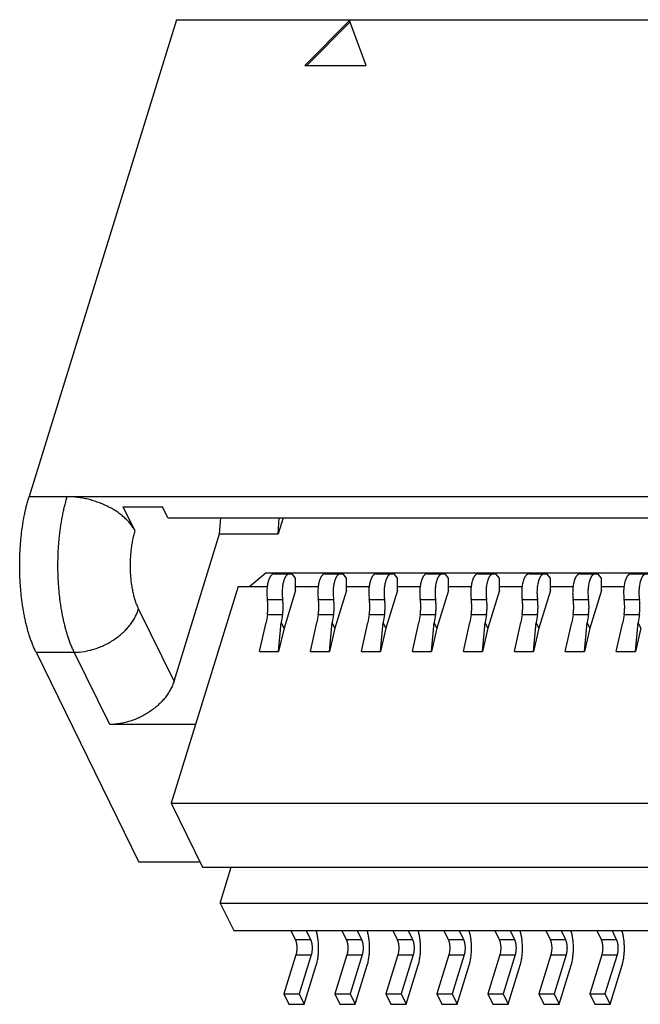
# Model space of a CAD drawing. Extents: x 0 to 420, y 0 to 297.
# Tile 4 of 9: x 260 to 277, y 206 to 232. Entities that reach past the tile are written whole.
import ezdxf

# ---------------------------------------------------------------- set-up
doc = ezdxf.new("R2010")
doc.units = 0
doc.header["$LTSCALE"] = 23.1
doc.layers.get('0').update_dxf_attribs({"linetype": 'CONTINUOUS'})

msp = doc.modelspace()

# ---------------------------------------------------------------- linework, layer by layer
at = {"color": 7, "linetype": 'CONTINUOUS'}
for p, q in [((264.142, 232.453), (260.148, 219.528)), ((264.142, 232.453), (324.655, 232.453)), ((268.832, 232.429), (267.626, 231.208)), ((268.847, 232.389), (267.681, 231.208)), ((269.283, 231.208), (268.832, 232.429)), ((267.626, 231.208), (269.283, 231.208)), ((260.148, 219.528), (320.661, 219.528)), ((263.023, 218.596), (262.703, 219.248)), ((262.703, 219.248), (263.767, 219.248)), ((263.913, 218.95), (263.767, 219.248)), ((263.913, 218.95), (304.767, 218.95)), ((265.313, 218.525), (265.343, 218.95)), ((266.902, 218.525), (266.931, 218.95)), ((267.033, 218.95), (266.902, 218.525)), ((264.078, 214.53), (265.313, 218.525)), ((265.313, 218.525), (266.902, 218.525)), ((266.575, 217.468), (266.131, 217.094)), ((266.575, 217.468), (306.025, 217.468)), ((266.792, 217.438), (267.279, 217.438)), ((267.372, 217.318), (267.279, 217.438)), ((267.372, 216.982), (267.372, 217.318)), ((268.174, 217.438), (268.66, 217.438)), ((268.754, 217.318), (268.66, 217.438)), ((268.754, 216.982), (268.754, 217.318)), ((269.555, 217.438), (270.042, 217.438)), ((270.136, 217.318), (270.042, 217.438)), ((270.136, 216.982), (270.136, 217.318)), ((270.937, 217.438), (271.424, 217.438)), ((271.517, 217.318), (271.424, 217.438)), ((271.517, 216.982), (271.517, 217.318)), ((272.319, 217.438), (272.805, 217.438)), ((272.899, 217.318), (272.805, 217.438)), ((272.899, 216.982), (272.899, 217.318)), ((273.7, 217.438), (274.187, 217.438)), ((274.28, 217.318), (274.187, 217.438)), ((274.28, 216.982), (274.28, 217.318)), ((275.082, 217.438), (275.568, 217.438)), ((275.662, 217.318), (275.568, 217.438)), ((275.662, 216.982), (275.662, 217.318)), ((276.463, 217.438), (276.95, 217.438)), ((265.818, 217.094), (264.003, 211.219)), ((265.818, 217.094), (266.604, 217.094)), ((267.372, 216.982), (267.059, 215.966)), ((267.372, 217.094), (267.986, 217.094)), ((268.754, 216.982), (268.44, 215.966)), ((268.754, 217.094), (269.368, 217.094)), ((270.136, 216.982), (269.822, 215.966)), ((270.136, 217.094), (270.749, 217.094)), ((271.517, 216.982), (271.203, 215.966)), ((271.517, 217.094), (272.131, 217.094)), ((272.899, 216.982), (272.585, 215.966)), ((272.899, 217.094), (273.512, 217.094)), ((274.28, 216.982), (273.967, 215.966)), ((274.28, 217.094), (274.894, 217.094)), ((275.662, 216.982), (275.348, 215.966)), ((275.662, 217.094), (276.276, 217.094)), ((266.608, 216.741), (267.022, 216.741)), ((267.989, 216.741), (268.404, 216.741)), ((269.371, 216.741), (269.785, 216.741)), ((270.752, 216.741), (271.167, 216.741)), ((272.134, 216.741), (272.548, 216.741)), ((273.515, 216.741), (273.93, 216.741)), ((274.897, 216.741), (275.312, 216.741)), ((276.279, 216.741), (276.693, 216.741)), ((264.078, 214.53), (263.117, 216.488)), ((266.395, 215.328), (266.571, 216.115)), ((266.607, 216.339), (266.571, 216.115)), ((266.607, 216.339), (267.021, 216.339)), ((266.914, 215.328), (266.986, 216.115)), ((267.021, 216.339), (266.986, 216.115)), ((267.059, 215.966), (266.986, 216.115)), ((267.776, 215.328), (267.953, 216.115)), ((267.988, 216.339), (267.953, 216.115)), ((267.988, 216.339), (268.403, 216.339)), ((268.295, 215.328), (268.367, 216.115)), ((268.403, 216.339), (268.367, 216.115)), ((268.44, 215.966), (268.367, 216.115)), ((269.158, 215.328), (269.334, 216.115)), ((269.37, 216.339), (269.334, 216.115)), ((269.37, 216.339), (269.784, 216.339)), ((269.677, 215.328), (269.749, 216.115)), ((269.784, 216.339), (269.749, 216.115)), ((269.822, 215.966), (269.749, 216.115)), ((270.539, 215.328), (270.716, 216.115)), ((270.752, 216.339), (270.716, 216.115)), ((270.752, 216.339), (271.166, 216.339)), ((271.059, 215.328), (271.131, 216.115)), ((271.166, 216.339), (271.131, 216.115)), ((271.203, 215.966), (271.131, 216.115)), ((271.921, 215.328), (272.098, 216.115)), ((272.133, 216.339), (272.098, 216.115)), ((272.133, 216.339), (272.548, 216.339)), ((272.44, 215.328), (272.512, 216.115)), ((272.548, 216.339), (272.512, 216.115)), ((272.585, 215.966), (272.512, 216.115)), ((273.303, 215.328), (273.479, 216.115)), ((273.515, 216.339), (273.479, 216.115)), ((273.515, 216.339), (273.929, 216.339)), ((273.822, 215.328), (273.894, 216.115)), ((273.929, 216.339), (273.894, 216.115)), ((273.967, 215.966), (273.894, 216.115)), ((274.684, 215.328), (274.861, 216.115)), ((274.896, 216.339), (274.861, 216.115)), ((274.896, 216.339), (275.311, 216.339)), ((275.203, 215.328), (275.275, 216.115)), ((275.311, 216.339), (275.275, 216.115)), ((275.348, 215.966), (275.275, 216.115)), ((276.066, 215.328), (276.242, 216.115)), ((276.278, 216.339), (276.242, 216.115)), ((276.278, 216.339), (276.692, 216.339)), ((276.585, 215.328), (276.657, 216.115)), ((276.692, 216.339), (276.657, 216.115)), ((276.73, 215.966), (276.657, 216.115)), ((267.059, 215.966), (266.914, 215.328)), ((268.44, 215.966), (268.295, 215.328)), ((269.822, 215.966), (269.677, 215.328)), ((271.203, 215.966), (271.059, 215.328)), ((272.585, 215.966), (272.44, 215.328)), ((273.967, 215.966), (273.822, 215.328)), ((275.348, 215.966), (275.203, 215.328)), ((276.73, 215.966), (276.585, 215.328)), ((260.337, 215.313), (263.128, 209.625)), ((260.337, 215.313), (261.373, 215.313)), ((262.334, 213.355), (261.373, 215.313)), ((266.395, 215.328), (266.914, 215.328)), ((267.776, 215.328), (268.295, 215.328)), ((269.158, 215.328), (269.677, 215.328)), ((270.539, 215.328), (271.059, 215.328)), ((271.921, 215.328), (272.44, 215.328)), ((273.303, 215.328), (273.822, 215.328)), ((274.684, 215.328), (275.203, 215.328)), ((276.066, 215.328), (276.585, 215.328)), ((264.663, 213.355), (262.334, 213.355)), ((264.003, 211.219), (264.854, 209.485)), ((264.003, 211.219), (305.022, 211.219)), ((264.785, 209.625), (263.128, 209.625)), ((264.854, 209.485), (306.177, 209.485)), ((265.33, 208.515), (265.629, 209.485)), ((265.33, 208.515), (265.696, 207.77)), ((265.33, 208.515), (306.653, 208.515)), ((265.696, 207.77), (307.019, 207.77)), ((267.246, 207.77), (267.363, 207.531)), ((267.66, 207.77), (267.778, 207.531)), ((268.628, 207.77), (268.745, 207.531)), ((269.042, 207.77), (269.159, 207.531)), ((270.009, 207.77), (270.126, 207.531)), ((270.424, 207.77), (270.541, 207.531)), ((271.391, 207.77), (271.508, 207.531)), ((271.805, 207.77), (271.922, 207.531)), ((272.772, 207.77), (272.889, 207.531)), ((273.187, 207.77), (273.304, 207.531)), ((274.154, 207.77), (274.271, 207.531)), ((274.568, 207.77), (274.686, 207.531)), ((275.536, 207.77), (275.653, 207.531)), ((275.95, 207.77), (276.067, 207.531)), ((267.363, 207.531), (267.778, 207.531)), ((268.745, 207.531), (269.159, 207.531)), ((270.126, 207.531), (270.541, 207.531)), ((271.508, 207.531), (271.922, 207.531)), ((272.889, 207.531), (273.304, 207.531)), ((274.271, 207.531), (274.686, 207.531)), ((275.653, 207.531), (276.067, 207.531)), ((267.382, 207.109), (267.055, 206.052)), ((267.382, 207.109), (267.796, 207.109)), ((267.796, 207.109), (267.47, 206.052)), ((268.764, 207.109), (268.437, 206.052)), ((268.764, 207.109), (269.178, 207.109)), ((269.178, 207.109), (268.851, 206.052)), ((270.145, 207.109), (269.818, 206.052)), ((270.145, 207.109), (270.56, 207.109)), ((270.56, 207.109), (270.233, 206.052)), ((271.527, 207.109), (271.2, 206.052)), ((271.527, 207.109), (271.941, 207.109)), ((271.941, 207.109), (271.614, 206.052)), ((272.908, 207.109), (272.582, 206.052)), ((272.908, 207.109), (273.323, 207.109)), ((273.323, 207.109), (272.996, 206.052)), ((274.29, 207.109), (273.963, 206.052)), ((274.29, 207.109), (274.704, 207.109)), ((274.704, 207.109), (274.378, 206.052)), ((275.672, 207.109), (275.345, 206.052)), ((275.672, 207.109), (276.086, 207.109)), ((276.086, 207.109), (275.759, 206.052)), ((267.607, 205.772), (267.934, 206.83)), ((268.989, 205.772), (269.315, 206.83)), ((270.37, 205.772), (270.697, 206.83)), ((271.752, 205.772), (272.079, 206.83)), ((273.133, 205.772), (273.46, 206.83)), ((274.515, 205.772), (274.842, 206.83)), ((275.897, 205.772), (276.223, 206.83)), ((267.055, 206.052), (267.192, 205.772)), ((267.055, 206.052), (267.47, 206.052)), ((267.47, 206.052), (267.607, 205.772)), ((268.437, 206.052), (268.574, 205.772)), ((268.437, 206.052), (268.851, 206.052)), ((268.851, 206.052), (268.989, 205.772)), ((269.818, 206.052), (269.956, 205.772)), ((269.818, 206.052), (270.233, 206.052)), ((270.233, 206.052), (270.37, 205.772)), ((271.2, 206.052), (271.337, 205.772)), ((271.2, 206.052), (271.614, 206.052)), ((271.614, 206.052), (271.752, 205.772)), ((272.582, 206.052), (272.719, 205.772)), ((272.582, 206.052), (272.996, 206.052)), ((272.996, 206.052), (273.133, 205.772)), ((273.963, 206.052), (274.1, 205.772)), ((273.963, 206.052), (274.378, 206.052)), ((274.378, 206.052), (274.515, 205.772)), ((275.345, 206.052), (275.482, 205.772)), ((275.345, 206.052), (275.759, 206.052)), ((275.759, 206.052), (275.897, 205.772)), ((267.192, 205.772), (267.607, 205.772)), ((268.574, 205.772), (268.989, 205.772)), ((269.956, 205.772), (270.37, 205.772)), ((271.337, 205.772), (271.752, 205.772)), ((272.719, 205.772), (273.133, 205.772)), ((274.1, 205.772), (274.515, 205.772)), ((275.482, 205.772), (275.897, 205.772))]:
    msp.add_line(p, q, dxfattribs=at)
for points, knots in [([(260.337, 215.313), (260.321, 215.344), (260.291, 215.408), (260.249, 215.508), (260.209, 215.613), (260.171, 215.723), (260.135, 215.838), (260.101, 215.957), (260.07, 216.08), (260.041, 216.206), (260.014, 216.337), (259.99, 216.47), (259.969, 216.607), (259.95, 216.746), (259.934, 216.887), (259.92, 217.03), (259.91, 217.175), (259.899, 217.369), (259.893, 217.614), (259.897, 217.907), (259.909, 218.151), (259.924, 218.344), (259.939, 218.486), (259.956, 218.627), (259.976, 218.765), (259.998, 218.9), (260.023, 219.033), (260.05, 219.162), (260.08, 219.288), (260.112, 219.409), (260.136, 219.489), (260.148, 219.528)], [0, 0, 0, 0, 0.024219, 0.049419, 0.075569, 0.102636, 0.130578, 0.159353, 0.188911, 0.219201, 0.250169, 0.281756, 0.313903, 0.346547, 0.379624, 0.413069, 0.446813, 0.480789, 0.549158, 0.617621, 0.685618, 0.719271, 0.752601, 0.785542, 0.818029, 0.849998, 0.881387, 0.912137, 0.942191, 0.971495, 1, 1, 1, 1]), ([(261.373, 215.313), (261.357, 215.344), (261.328, 215.408), (261.285, 215.508), (261.245, 215.613), (261.207, 215.723), (261.171, 215.838), (261.138, 215.957), (261.106, 216.08), (261.077, 216.206), (261.051, 216.337), (261.026, 216.47), (261.005, 216.607), (260.986, 216.746), (260.97, 216.887), (260.957, 217.03), (260.946, 217.175), (260.935, 217.369), (260.929, 217.614), (260.933, 217.907), (260.945, 218.151), (260.961, 218.344), (260.975, 218.486), (260.992, 218.627), (261.012, 218.765), (261.034, 218.9), (261.059, 219.033), (261.086, 219.162), (261.116, 219.288), (261.148, 219.409), (261.172, 219.489), (261.184, 219.528)], [0, 0, 0, 0, 0.024219, 0.049419, 0.075569, 0.102636, 0.130578, 0.159353, 0.188911, 0.219201, 0.250169, 0.281756, 0.313903, 0.346547, 0.379624, 0.413069, 0.446813, 0.480789, 0.549158, 0.617621, 0.685618, 0.719271, 0.752601, 0.785542, 0.818029, 0.849998, 0.881387, 0.912137, 0.942191, 0.971495, 1, 1, 1, 1]), ([(263.023, 218.596), (263.008, 218.627), (262.981, 218.673), (262.941, 218.733), (262.907, 218.778), (262.87, 218.823), (262.831, 218.867), (262.788, 218.91), (262.727, 218.968), (262.644, 219.037), (262.536, 219.116), (262.419, 219.189), (262.295, 219.257), (262.164, 219.318), (262.029, 219.372), (261.89, 219.419), (261.748, 219.458), (261.605, 219.489), (261.463, 219.511), (261.323, 219.525), (261.23, 219.528), (261.184, 219.528)], [0, 0, 0, 0, 0.048741, 0.074184, 0.100345, 0.127221, 0.154803, 0.183075, 0.212018, 0.271802, 0.333914, 0.398044, 0.463839, 0.530906, 0.59883, 0.667177, 0.735506, 0.803375, 0.870352, 0.936023, 1, 1, 1, 1]), ([(263.117, 216.488), (263.11, 216.504), (263.095, 216.536), (263.074, 216.586), (263.054, 216.638), (263.035, 216.693), (263.017, 216.75), (263, 216.81), (262.984, 216.871), (262.965, 216.957), (262.943, 217.068), (262.923, 217.205), (262.909, 217.347), (262.899, 217.492), (262.896, 217.639), (262.897, 217.785), (262.905, 217.931), (262.918, 218.074), (262.936, 218.213), (262.956, 218.326), (262.974, 218.413), (262.989, 218.475), (263.005, 218.536), (263.017, 218.576), (263.023, 218.596)], [0, 0, 0, 0, 0.02422, 0.04942, 0.075571, 0.102638, 0.130581, 0.159357, 0.188916, 0.219207, 0.281759, 0.346548, 0.413068, 0.480787, 0.549158, 0.617622, 0.685621, 0.752603, 0.818028, 0.881384, 0.912134, 0.942189, 0.971495, 1, 1, 1, 1]), ([(266.792, 217.438), (266.788, 217.438), (266.78, 217.438), (266.768, 217.435), (266.756, 217.43), (266.744, 217.423), (266.732, 217.415), (266.721, 217.405), (266.71, 217.393), (266.699, 217.379), (266.688, 217.364), (266.678, 217.347), (266.669, 217.328), (266.659, 217.308), (266.651, 217.287), (266.642, 217.264), (266.635, 217.24), (266.625, 217.206), (266.615, 217.161), (266.605, 217.104), (266.598, 217.045), (266.594, 216.984), (266.593, 216.923), (266.595, 216.861), (266.599, 216.8), (266.604, 216.761), (266.608, 216.741)], [0, 0, 0, 0, 0.015697, 0.031713, 0.048346, 0.065851, 0.084438, 0.104266, 0.12545, 0.148067, 0.17216, 0.197746, 0.224817, 0.253347, 0.283295, 0.314603, 0.347205, 0.381022, 0.451934, 0.526567, 0.604042, 0.683415, 0.7637, 0.843891, 0.922985, 1, 1, 1, 1]), ([(267.207, 217.438), (267.203, 217.438), (267.194, 217.438), (267.182, 217.435), (267.17, 217.43), (267.158, 217.423), (267.147, 217.415), (267.135, 217.405), (267.124, 217.393), (267.113, 217.379), (267.103, 217.364), (267.093, 217.347), (267.083, 217.328), (267.074, 217.308), (267.065, 217.287), (267.057, 217.264), (267.049, 217.24), (267.04, 217.206), (267.029, 217.161), (267.02, 217.104), (267.013, 217.045), (267.009, 216.984), (267.008, 216.923), (267.009, 216.861), (267.014, 216.8), (267.019, 216.761), (267.022, 216.741)], [0, 0, 0, 0, 0.015697, 0.031713, 0.048346, 0.065851, 0.084438, 0.104266, 0.12545, 0.148067, 0.17216, 0.197746, 0.224817, 0.253347, 0.283295, 0.314603, 0.347205, 0.381022, 0.451934, 0.526567, 0.604042, 0.683415, 0.7637, 0.843891, 0.922985, 1, 1, 1, 1]), ([(268.174, 217.438), (268.17, 217.438), (268.162, 217.438), (268.149, 217.435), (268.137, 217.43), (268.126, 217.423), (268.114, 217.415), (268.102, 217.405), (268.091, 217.393), (268.08, 217.379), (268.07, 217.364), (268.06, 217.347), (268.05, 217.328), (268.041, 217.308), (268.032, 217.287), (268.024, 217.264), (268.016, 217.24), (268.007, 217.206), (267.997, 217.161), (267.987, 217.104), (267.98, 217.045), (267.976, 216.984), (267.975, 216.923), (267.976, 216.861), (267.981, 216.8), (267.986, 216.761), (267.989, 216.741)], [0, 0, 0, 0, 0.015697, 0.031713, 0.048346, 0.065851, 0.084438, 0.104266, 0.12545, 0.148067, 0.17216, 0.197746, 0.224817, 0.253347, 0.283295, 0.314603, 0.347205, 0.381022, 0.451934, 0.526567, 0.604042, 0.683415, 0.7637, 0.843891, 0.922985, 1, 1, 1, 1]), ([(268.588, 217.438), (268.584, 217.438), (268.576, 217.438), (268.564, 217.435), (268.552, 217.43), (268.54, 217.423), (268.528, 217.415), (268.517, 217.405), (268.506, 217.393), (268.495, 217.379), (268.484, 217.364), (268.474, 217.347), (268.465, 217.328), (268.455, 217.308), (268.447, 217.287), (268.439, 217.264), (268.431, 217.24), (268.421, 217.206), (268.411, 217.161), (268.401, 217.104), (268.394, 217.045), (268.39, 216.984), (268.389, 216.923), (268.391, 216.861), (268.396, 216.8), (268.401, 216.761), (268.404, 216.741)], [0, 0, 0, 0, 0.015697, 0.031713, 0.048346, 0.065851, 0.084438, 0.104266, 0.12545, 0.148067, 0.17216, 0.197746, 0.224817, 0.253347, 0.283295, 0.314603, 0.347205, 0.381022, 0.451934, 0.526567, 0.604042, 0.683415, 0.7637, 0.843891, 0.922985, 1, 1, 1, 1]), ([(269.555, 217.438), (269.551, 217.438), (269.543, 217.438), (269.531, 217.435), (269.519, 217.43), (269.507, 217.423), (269.495, 217.415), (269.484, 217.405), (269.473, 217.393), (269.462, 217.379), (269.452, 217.364), (269.441, 217.347), (269.432, 217.328), (269.423, 217.308), (269.414, 217.287), (269.406, 217.264), (269.398, 217.24), (269.388, 217.206), (269.378, 217.161), (269.368, 217.104), (269.362, 217.045), (269.357, 216.984), (269.356, 216.923), (269.358, 216.861), (269.363, 216.8), (269.368, 216.761), (269.371, 216.741)], [0, 0, 0, 0, 0.015697, 0.031713, 0.048346, 0.065851, 0.084438, 0.104266, 0.12545, 0.148067, 0.17216, 0.197746, 0.224817, 0.253347, 0.283295, 0.314603, 0.347205, 0.381022, 0.451934, 0.526567, 0.604042, 0.683415, 0.7637, 0.843891, 0.922985, 1, 1, 1, 1]), ([(269.97, 217.438), (269.966, 217.438), (269.958, 217.438), (269.945, 217.435), (269.933, 217.43), (269.922, 217.423), (269.91, 217.415), (269.899, 217.405), (269.887, 217.393), (269.877, 217.379), (269.866, 217.364), (269.856, 217.347), (269.846, 217.328), (269.837, 217.308), (269.828, 217.287), (269.82, 217.264), (269.812, 217.24), (269.803, 217.206), (269.793, 217.161), (269.783, 217.104), (269.776, 217.045), (269.772, 216.984), (269.771, 216.923), (269.773, 216.861), (269.777, 216.8), (269.782, 216.761), (269.785, 216.741)], [0, 0, 0, 0, 0.015697, 0.031713, 0.048346, 0.065851, 0.084438, 0.104266, 0.12545, 0.148067, 0.17216, 0.197746, 0.224817, 0.253347, 0.283295, 0.314603, 0.347205, 0.381022, 0.451934, 0.526567, 0.604042, 0.683415, 0.7637, 0.843891, 0.922985, 1, 1, 1, 1]), ([(270.937, 217.438), (270.933, 217.438), (270.925, 217.438), (270.913, 217.435), (270.901, 217.43), (270.889, 217.423), (270.877, 217.415), (270.866, 217.405), (270.854, 217.393), (270.844, 217.379), (270.833, 217.364), (270.823, 217.347), (270.813, 217.328), (270.804, 217.308), (270.795, 217.287), (270.787, 217.264), (270.78, 217.24), (270.77, 217.206), (270.76, 217.161), (270.75, 217.104), (270.743, 217.045), (270.739, 216.984), (270.738, 216.923), (270.74, 216.861), (270.744, 216.8), (270.749, 216.761), (270.752, 216.741)], [0, 0, 0, 0, 0.015697, 0.031713, 0.048346, 0.065851, 0.084438, 0.104266, 0.12545, 0.148067, 0.17216, 0.197746, 0.224817, 0.253347, 0.283295, 0.314603, 0.347205, 0.381022, 0.451934, 0.526567, 0.604042, 0.683415, 0.7637, 0.843891, 0.922985, 1, 1, 1, 1]), ([(271.351, 217.438), (271.347, 217.438), (271.339, 217.438), (271.327, 217.435), (271.315, 217.43), (271.303, 217.423), (271.292, 217.415), (271.28, 217.405), (271.269, 217.393), (271.258, 217.379), (271.248, 217.364), (271.238, 217.347), (271.228, 217.328), (271.219, 217.308), (271.21, 217.287), (271.202, 217.264), (271.194, 217.24), (271.185, 217.206), (271.174, 217.161), (271.165, 217.104), (271.158, 217.045), (271.154, 216.984), (271.152, 216.923), (271.154, 216.861), (271.159, 216.8), (271.164, 216.761), (271.167, 216.741)], [0, 0, 0, 0, 0.015697, 0.031713, 0.048346, 0.065851, 0.084438, 0.104266, 0.12545, 0.148067, 0.17216, 0.197746, 0.224817, 0.253347, 0.283295, 0.314603, 0.347205, 0.381022, 0.451934, 0.526567, 0.604042, 0.683415, 0.7637, 0.843891, 0.922985, 1, 1, 1, 1]), ([(272.319, 217.438), (272.315, 217.438), (272.306, 217.438), (272.294, 217.435), (272.282, 217.43), (272.27, 217.423), (272.259, 217.415), (272.247, 217.405), (272.236, 217.393), (272.225, 217.379), (272.215, 217.364), (272.205, 217.347), (272.195, 217.328), (272.186, 217.308), (272.177, 217.287), (272.169, 217.264), (272.161, 217.24), (272.152, 217.206), (272.141, 217.161), (272.132, 217.104), (272.125, 217.045), (272.121, 216.984), (272.119, 216.923), (272.121, 216.861), (272.126, 216.8), (272.131, 216.761), (272.134, 216.741)], [0, 0, 0, 0, 0.015697, 0.031713, 0.048346, 0.065851, 0.084438, 0.104266, 0.12545, 0.148067, 0.17216, 0.197746, 0.224817, 0.253347, 0.283295, 0.314603, 0.347205, 0.381022, 0.451934, 0.526567, 0.604042, 0.683415, 0.7637, 0.843891, 0.922985, 1, 1, 1, 1]), ([(272.733, 217.438), (272.729, 217.438), (272.721, 217.438), (272.709, 217.435), (272.697, 217.43), (272.685, 217.423), (272.673, 217.415), (272.662, 217.405), (272.651, 217.393), (272.64, 217.379), (272.629, 217.364), (272.619, 217.347), (272.609, 217.328), (272.6, 217.308), (272.592, 217.287), (272.583, 217.264), (272.576, 217.24), (272.566, 217.206), (272.556, 217.161), (272.546, 217.104), (272.539, 217.045), (272.535, 216.984), (272.534, 216.923), (272.536, 216.861), (272.54, 216.8), (272.545, 216.761), (272.548, 216.741)], [0, 0, 0, 0, 0.015697, 0.031713, 0.048346, 0.065851, 0.084438, 0.104266, 0.12545, 0.148067, 0.17216, 0.197746, 0.224817, 0.253347, 0.283295, 0.314603, 0.347205, 0.381022, 0.451934, 0.526567, 0.604042, 0.683415, 0.7637, 0.843891, 0.922985, 1, 1, 1, 1]), ([(273.7, 217.438), (273.696, 217.438), (273.688, 217.438), (273.676, 217.435), (273.664, 217.43), (273.652, 217.423), (273.64, 217.415), (273.629, 217.405), (273.618, 217.393), (273.607, 217.379), (273.596, 217.364), (273.586, 217.347), (273.577, 217.328), (273.567, 217.308), (273.559, 217.287), (273.55, 217.264), (273.543, 217.24), (273.533, 217.206), (273.523, 217.161), (273.513, 217.104), (273.506, 217.045), (273.502, 216.984), (273.501, 216.923), (273.503, 216.861), (273.507, 216.8), (273.512, 216.761), (273.515, 216.741)], [0, 0, 0, 0, 0.015697, 0.031713, 0.048346, 0.065851, 0.084438, 0.104266, 0.12545, 0.148067, 0.17216, 0.197746, 0.224817, 0.253347, 0.283295, 0.314603, 0.347205, 0.381022, 0.451934, 0.526567, 0.604042, 0.683415, 0.7637, 0.843891, 0.922985, 1, 1, 1, 1]), ([(274.115, 217.438), (274.111, 217.438), (274.102, 217.438), (274.09, 217.435), (274.078, 217.43), (274.066, 217.423), (274.055, 217.415), (274.043, 217.405), (274.032, 217.393), (274.021, 217.379), (274.011, 217.364), (274.001, 217.347), (273.991, 217.328), (273.982, 217.308), (273.973, 217.287), (273.965, 217.264), (273.957, 217.24), (273.948, 217.206), (273.937, 217.161), (273.928, 217.104), (273.921, 217.045), (273.917, 216.984), (273.916, 216.923), (273.917, 216.861), (273.922, 216.8), (273.927, 216.761), (273.93, 216.741)], [0, 0, 0, 0, 0.015697, 0.031713, 0.048346, 0.065851, 0.084438, 0.104266, 0.12545, 0.148067, 0.17216, 0.197746, 0.224817, 0.253347, 0.283295, 0.314603, 0.347205, 0.381022, 0.451934, 0.526567, 0.604042, 0.683415, 0.7637, 0.843891, 0.922985, 1, 1, 1, 1]), ([(275.082, 217.438), (275.078, 217.438), (275.07, 217.438), (275.057, 217.435), (275.045, 217.43), (275.033, 217.423), (275.022, 217.415), (275.01, 217.405), (274.999, 217.393), (274.988, 217.379), (274.978, 217.364), (274.968, 217.347), (274.958, 217.328), (274.949, 217.308), (274.94, 217.287), (274.932, 217.264), (274.924, 217.24), (274.915, 217.206), (274.904, 217.161), (274.895, 217.104), (274.888, 217.045), (274.884, 216.984), (274.883, 216.923), (274.884, 216.861), (274.889, 216.8), (274.894, 216.761), (274.897, 216.741)], [0, 0, 0, 0, 0.015697, 0.031713, 0.048346, 0.065851, 0.084438, 0.104266, 0.12545, 0.148067, 0.17216, 0.197746, 0.224817, 0.253347, 0.283295, 0.314603, 0.347205, 0.381022, 0.451934, 0.526567, 0.604042, 0.683415, 0.7637, 0.843891, 0.922985, 1, 1, 1, 1]), ([(275.496, 217.438), (275.492, 217.438), (275.484, 217.438), (275.472, 217.435), (275.46, 217.43), (275.448, 217.423), (275.436, 217.415), (275.425, 217.405), (275.414, 217.393), (275.403, 217.379), (275.392, 217.364), (275.382, 217.347), (275.373, 217.328), (275.363, 217.308), (275.355, 217.287), (275.347, 217.264), (275.339, 217.24), (275.329, 217.206), (275.319, 217.161), (275.309, 217.104), (275.302, 217.045), (275.298, 216.984), (275.297, 216.923), (275.299, 216.861), (275.303, 216.8), (275.309, 216.761), (275.312, 216.741)], [0, 0, 0, 0, 0.015697, 0.031713, 0.048346, 0.065851, 0.084438, 0.104266, 0.12545, 0.148067, 0.17216, 0.197746, 0.224817, 0.253347, 0.283295, 0.314603, 0.347205, 0.381022, 0.451934, 0.526567, 0.604042, 0.683415, 0.7637, 0.843891, 0.922985, 1, 1, 1, 1]), ([(276.463, 217.438), (276.459, 217.438), (276.451, 217.438), (276.439, 217.435), (276.427, 217.43), (276.415, 217.423), (276.403, 217.415), (276.392, 217.405), (276.381, 217.393), (276.37, 217.379), (276.36, 217.364), (276.349, 217.347), (276.34, 217.328), (276.331, 217.308), (276.322, 217.287), (276.314, 217.264), (276.306, 217.24), (276.296, 217.206), (276.286, 217.161), (276.276, 217.104), (276.27, 217.045), (276.265, 216.984), (276.264, 216.923), (276.266, 216.861), (276.271, 216.8), (276.276, 216.761), (276.279, 216.741)], [0, 0, 0, 0, 0.015697, 0.031713, 0.048346, 0.065851, 0.084438, 0.104266, 0.12545, 0.148067, 0.17216, 0.197746, 0.224817, 0.253347, 0.283295, 0.314603, 0.347205, 0.381022, 0.451934, 0.526567, 0.604042, 0.683415, 0.7637, 0.843891, 0.922985, 1, 1, 1, 1]), ([(276.878, 217.438), (276.874, 217.438), (276.866, 217.438), (276.853, 217.435), (276.841, 217.43), (276.83, 217.423), (276.818, 217.415), (276.806, 217.405), (276.795, 217.393), (276.785, 217.379), (276.774, 217.364), (276.764, 217.347), (276.754, 217.328), (276.745, 217.308), (276.736, 217.287), (276.728, 217.264), (276.72, 217.24), (276.711, 217.206), (276.701, 217.161), (276.691, 217.104), (276.684, 217.045), (276.68, 216.984), (276.679, 216.923), (276.68, 216.861), (276.685, 216.8), (276.69, 216.761), (276.693, 216.741)], [0, 0, 0, 0, 0.015697, 0.031713, 0.048346, 0.065851, 0.084438, 0.104266, 0.12545, 0.148067, 0.17216, 0.197746, 0.224817, 0.253347, 0.283295, 0.314603, 0.347205, 0.381022, 0.451934, 0.526567, 0.604042, 0.683415, 0.7637, 0.843891, 0.922985, 1, 1, 1, 1]), ([(266.607, 216.339), (266.609, 216.355), (266.614, 216.388), (266.619, 216.438), (266.622, 216.489), (266.623, 216.54), (266.622, 216.591), (266.619, 216.642), (266.614, 216.692), (266.61, 216.725), (266.608, 216.741)], [0, 0, 0, 0, 0.121454, 0.245839, 0.372217, 0.499622, 0.627075, 0.753596, 0.878218, 1, 1, 1, 1]), ([(267.021, 216.339), (267.024, 216.355), (267.028, 216.388), (267.033, 216.438), (267.036, 216.489), (267.037, 216.54), (267.036, 216.591), (267.033, 216.642), (267.029, 216.692), (267.024, 216.725), (267.022, 216.741)], [0, 0, 0, 0, 0.121454, 0.245839, 0.372217, 0.499622, 0.627075, 0.753596, 0.878218, 1, 1, 1, 1]), ([(267.988, 216.339), (267.991, 216.355), (267.995, 216.388), (268, 216.438), (268.003, 216.489), (268.004, 216.54), (268.003, 216.591), (268.001, 216.642), (267.996, 216.692), (267.992, 216.725), (267.989, 216.741)], [0, 0, 0, 0, 0.121454, 0.245839, 0.372217, 0.499622, 0.627075, 0.753596, 0.878218, 1, 1, 1, 1]), ([(268.403, 216.339), (268.405, 216.355), (268.41, 216.388), (268.415, 216.438), (268.418, 216.489), (268.419, 216.54), (268.418, 216.591), (268.415, 216.642), (268.41, 216.692), (268.406, 216.725), (268.404, 216.741)], [0, 0, 0, 0, 0.121454, 0.245839, 0.372217, 0.499622, 0.627075, 0.753596, 0.878218, 1, 1, 1, 1]), ([(269.37, 216.339), (269.373, 216.355), (269.377, 216.388), (269.382, 216.438), (269.385, 216.489), (269.386, 216.54), (269.385, 216.591), (269.382, 216.642), (269.378, 216.692), (269.373, 216.725), (269.371, 216.741)], [0, 0, 0, 0, 0.121454, 0.245839, 0.372217, 0.499622, 0.627075, 0.753596, 0.878218, 1, 1, 1, 1]), ([(269.784, 216.339), (269.787, 216.355), (269.791, 216.388), (269.796, 216.438), (269.799, 216.489), (269.8, 216.54), (269.799, 216.591), (269.797, 216.642), (269.792, 216.692), (269.788, 216.725), (269.785, 216.741)], [0, 0, 0, 0, 0.121454, 0.245839, 0.372217, 0.499622, 0.627075, 0.753596, 0.878218, 1, 1, 1, 1]), ([(270.752, 216.339), (270.754, 216.355), (270.759, 216.388), (270.763, 216.438), (270.766, 216.489), (270.767, 216.54), (270.766, 216.591), (270.764, 216.642), (270.759, 216.692), (270.755, 216.725), (270.752, 216.741)], [0, 0, 0, 0, 0.121454, 0.245839, 0.372217, 0.499622, 0.627075, 0.753596, 0.878218, 1, 1, 1, 1]), ([(271.166, 216.339), (271.169, 216.355), (271.173, 216.388), (271.178, 216.438), (271.181, 216.489), (271.182, 216.54), (271.181, 216.591), (271.178, 216.642), (271.174, 216.692), (271.169, 216.725), (271.167, 216.741)], [0, 0, 0, 0, 0.121454, 0.245839, 0.372217, 0.499622, 0.627075, 0.753596, 0.878218, 1, 1, 1, 1]), ([(272.133, 216.339), (272.136, 216.355), (272.14, 216.388), (272.145, 216.438), (272.148, 216.489), (272.149, 216.54), (272.148, 216.591), (272.145, 216.642), (272.141, 216.692), (272.136, 216.725), (272.134, 216.741)], [0, 0, 0, 0, 0.121454, 0.245839, 0.372217, 0.499622, 0.627075, 0.753596, 0.878218, 1, 1, 1, 1]), ([(272.548, 216.339), (272.55, 216.355), (272.555, 216.388), (272.559, 216.438), (272.562, 216.489), (272.563, 216.54), (272.563, 216.591), (272.56, 216.642), (272.555, 216.692), (272.551, 216.725), (272.548, 216.741)], [0, 0, 0, 0, 0.121454, 0.245839, 0.372217, 0.499622, 0.627075, 0.753596, 0.878218, 1, 1, 1, 1]), ([(273.515, 216.339), (273.517, 216.355), (273.522, 216.388), (273.527, 216.438), (273.529, 216.489), (273.531, 216.54), (273.53, 216.591), (273.527, 216.642), (273.522, 216.692), (273.518, 216.725), (273.515, 216.741)], [0, 0, 0, 0, 0.121454, 0.245839, 0.372217, 0.499622, 0.627075, 0.753596, 0.878218, 1, 1, 1, 1]), ([(273.929, 216.339), (273.932, 216.355), (273.936, 216.388), (273.941, 216.438), (273.944, 216.489), (273.945, 216.54), (273.944, 216.591), (273.941, 216.642), (273.937, 216.692), (273.932, 216.725), (273.93, 216.741)], [0, 0, 0, 0, 0.121454, 0.245839, 0.372217, 0.499622, 0.627075, 0.753596, 0.878218, 1, 1, 1, 1]), ([(274.896, 216.339), (274.899, 216.355), (274.903, 216.388), (274.908, 216.438), (274.911, 216.489), (274.912, 216.54), (274.911, 216.591), (274.908, 216.642), (274.904, 216.692), (274.9, 216.725), (274.897, 216.741)], [0, 0, 0, 0, 0.121454, 0.245839, 0.372217, 0.499622, 0.627075, 0.753596, 0.878218, 1, 1, 1, 1]), ([(275.311, 216.339), (275.313, 216.355), (275.318, 216.388), (275.323, 216.438), (275.326, 216.489), (275.327, 216.54), (275.326, 216.591), (275.323, 216.642), (275.318, 216.692), (275.314, 216.725), (275.312, 216.741)], [0, 0, 0, 0, 0.121454, 0.245839, 0.372217, 0.499622, 0.627075, 0.753596, 0.878218, 1, 1, 1, 1]), ([(276.278, 216.339), (276.28, 216.355), (276.285, 216.388), (276.29, 216.438), (276.293, 216.489), (276.294, 216.54), (276.293, 216.591), (276.29, 216.642), (276.285, 216.692), (276.281, 216.725), (276.279, 216.741)], [0, 0, 0, 0, 0.121454, 0.245839, 0.372217, 0.499622, 0.627075, 0.753596, 0.878218, 1, 1, 1, 1]), ([(276.692, 216.339), (276.695, 216.355), (276.699, 216.388), (276.704, 216.438), (276.707, 216.489), (276.708, 216.54), (276.707, 216.591), (276.705, 216.642), (276.7, 216.692), (276.696, 216.725), (276.693, 216.741)], [0, 0, 0, 0, 0.121454, 0.245839, 0.372217, 0.499622, 0.627075, 0.753596, 0.878218, 1, 1, 1, 1]), ([(261.373, 215.313), (261.465, 215.313), (261.582, 215.323), (261.72, 215.348), (261.813, 215.369), (261.93, 215.401), (262.068, 215.45), (262.202, 215.51), (262.332, 215.578), (262.457, 215.656), (262.574, 215.741), (262.683, 215.833), (262.784, 215.932), (262.874, 216.036), (262.953, 216.145), (263.021, 216.257), (263.077, 216.371), (263.105, 216.449), (263.117, 216.488)], [0, 0, 0, 0, 0.124179, 0.156048, 0.188175, 0.253061, 0.318569, 0.384406, 0.450267, 0.515852, 0.580862, 0.645016, 0.708055, 0.76975, 0.829908, 0.888385, 0.945092, 1, 1, 1, 1]), ([(264.078, 214.53), (264.066, 214.491), (264.037, 214.413), (263.982, 214.299), (263.914, 214.187), (263.835, 214.078), (263.745, 213.974), (263.644, 213.875), (263.535, 213.783), (263.418, 213.698), (263.293, 213.62), (263.163, 213.552), (263.029, 213.492), (262.891, 213.443), (262.774, 213.41), (262.68, 213.39), (262.543, 213.365), (262.426, 213.355), (262.334, 213.355)], [0, 0, 0, 0, 0.054908, 0.111615, 0.170092, 0.23025, 0.291945, 0.354984, 0.419138, 0.484148, 0.549733, 0.615594, 0.681431, 0.746939, 0.811825, 0.843952, 0.875821, 1, 1, 1, 1]), ([(267.934, 206.83), (267.939, 206.847), (267.949, 206.882), (267.962, 206.936), (267.973, 206.993), (267.982, 207.052), (267.989, 207.112), (267.994, 207.174), (267.997, 207.237), (267.997, 207.301), (267.996, 207.364), (267.993, 207.427), (267.988, 207.489), (267.98, 207.549), (267.971, 207.608), (267.96, 207.664), (267.947, 207.718), (267.937, 207.753), (267.931, 207.77)], [0, 0, 0, 0, 0.056042, 0.114647, 0.175501, 0.238264, 0.302574, 0.368051, 0.434302, 0.500926, 0.567521, 0.63368, 0.699005, 0.763104, 0.825601, 0.886135, 0.944371, 1, 1, 1, 1]), ([(269.315, 206.83), (269.321, 206.847), (269.33, 206.882), (269.343, 206.936), (269.354, 206.993), (269.363, 207.052), (269.37, 207.112), (269.375, 207.174), (269.378, 207.237), (269.379, 207.301), (269.378, 207.364), (269.375, 207.427), (269.369, 207.489), (269.362, 207.549), (269.353, 207.608), (269.341, 207.664), (269.328, 207.718), (269.318, 207.753), (269.313, 207.77)], [0, 0, 0, 0, 0.056042, 0.114647, 0.175501, 0.238264, 0.302574, 0.368051, 0.434302, 0.500926, 0.567521, 0.63368, 0.699005, 0.763104, 0.825601, 0.886135, 0.944371, 1, 1, 1, 1]), ([(270.697, 206.83), (270.702, 206.847), (270.712, 206.882), (270.725, 206.936), (270.736, 206.993), (270.745, 207.052), (270.752, 207.112), (270.757, 207.174), (270.76, 207.237), (270.761, 207.301), (270.759, 207.364), (270.756, 207.427), (270.751, 207.489), (270.743, 207.549), (270.734, 207.608), (270.723, 207.664), (270.71, 207.718), (270.7, 207.753), (270.695, 207.77)], [0, 0, 0, 0, 0.056042, 0.114647, 0.175501, 0.238264, 0.302574, 0.368051, 0.434302, 0.500926, 0.567521, 0.63368, 0.699005, 0.763104, 0.825601, 0.886135, 0.944371, 1, 1, 1, 1]), ([(272.079, 206.83), (272.084, 206.847), (272.094, 206.882), (272.106, 206.936), (272.117, 206.993), (272.126, 207.052), (272.133, 207.112), (272.138, 207.174), (272.141, 207.237), (272.142, 207.301), (272.141, 207.364), (272.138, 207.427), (272.132, 207.489), (272.125, 207.549), (272.116, 207.608), (272.105, 207.664), (272.092, 207.718), (272.082, 207.753), (272.076, 207.77)], [0, 0, 0, 0, 0.056042, 0.114647, 0.175501, 0.238264, 0.302574, 0.368051, 0.434302, 0.500926, 0.567521, 0.63368, 0.699005, 0.763104, 0.825601, 0.886135, 0.944371, 1, 1, 1, 1]), ([(273.46, 206.83), (273.465, 206.847), (273.475, 206.882), (273.488, 206.936), (273.499, 206.993), (273.508, 207.052), (273.515, 207.112), (273.52, 207.174), (273.523, 207.237), (273.524, 207.301), (273.523, 207.364), (273.519, 207.427), (273.514, 207.489), (273.507, 207.549), (273.497, 207.608), (273.486, 207.664), (273.473, 207.718), (273.463, 207.753), (273.458, 207.77)], [0, 0, 0, 0, 0.056042, 0.114647, 0.175501, 0.238264, 0.302574, 0.368051, 0.434302, 0.500926, 0.567521, 0.63368, 0.699005, 0.763104, 0.825601, 0.886135, 0.944371, 1, 1, 1, 1]), ([(274.842, 206.83), (274.847, 206.847), (274.857, 206.882), (274.87, 206.936), (274.88, 206.993), (274.889, 207.052), (274.896, 207.112), (274.902, 207.174), (274.904, 207.237), (274.905, 207.301), (274.904, 207.364), (274.901, 207.427), (274.896, 207.489), (274.888, 207.549), (274.879, 207.608), (274.868, 207.664), (274.855, 207.718), (274.845, 207.753), (274.839, 207.77)], [0, 0, 0, 0, 0.056042, 0.114647, 0.175501, 0.238264, 0.302574, 0.368051, 0.434302, 0.500926, 0.567521, 0.63368, 0.699005, 0.763104, 0.825601, 0.886135, 0.944371, 1, 1, 1, 1]), ([(276.223, 206.83), (276.229, 206.847), (276.238, 206.882), (276.251, 206.936), (276.262, 206.993), (276.271, 207.052), (276.278, 207.112), (276.283, 207.174), (276.286, 207.237), (276.287, 207.301), (276.286, 207.364), (276.282, 207.427), (276.277, 207.489), (276.27, 207.549), (276.261, 207.608), (276.249, 207.664), (276.236, 207.718), (276.226, 207.753), (276.221, 207.77)], [0, 0, 0, 0, 0.056042, 0.114647, 0.175501, 0.238264, 0.302574, 0.368051, 0.434302, 0.500926, 0.567521, 0.63368, 0.699005, 0.763104, 0.825601, 0.886135, 0.944371, 1, 1, 1, 1]), ([(267.363, 207.531), (267.366, 207.525), (267.372, 207.511), (267.38, 207.49), (267.387, 207.466), (267.393, 207.441), (267.398, 207.415), (267.402, 207.387), (267.405, 207.359), (267.407, 207.33), (267.407, 207.301), (267.407, 207.271), (267.406, 207.242), (267.403, 207.214), (267.399, 207.186), (267.395, 207.159), (267.389, 207.134), (267.384, 207.117), (267.382, 207.109)], [0, 0, 0, 0, 0.049414, 0.102627, 0.159342, 0.219189, 0.281744, 0.346535, 0.413057, 0.480779, 0.549152, 0.617619, 0.68562, 0.752604, 0.818032, 0.881389, 0.942193, 1, 1, 1, 1]), ([(267.778, 207.531), (267.781, 207.525), (267.787, 207.511), (267.794, 207.49), (267.801, 207.466), (267.807, 207.441), (267.812, 207.415), (267.816, 207.387), (267.819, 207.359), (267.821, 207.33), (267.822, 207.301), (267.822, 207.271), (267.82, 207.242), (267.818, 207.214), (267.814, 207.186), (267.809, 207.159), (267.803, 207.134), (267.799, 207.117), (267.796, 207.109)], [0, 0, 0, 0, 0.049414, 0.102627, 0.159342, 0.219189, 0.281744, 0.346535, 0.413057, 0.480779, 0.549152, 0.617619, 0.68562, 0.752604, 0.818032, 0.881389, 0.942193, 1, 1, 1, 1]), ([(268.745, 207.531), (268.748, 207.525), (268.754, 207.511), (268.762, 207.49), (268.768, 207.466), (268.774, 207.441), (268.78, 207.415), (268.784, 207.387), (268.786, 207.359), (268.788, 207.33), (268.789, 207.301), (268.789, 207.271), (268.787, 207.242), (268.785, 207.214), (268.781, 207.186), (268.776, 207.159), (268.771, 207.134), (268.766, 207.117), (268.764, 207.109)], [0, 0, 0, 0, 0.049414, 0.102627, 0.159342, 0.219189, 0.281744, 0.346535, 0.413057, 0.480779, 0.549152, 0.617619, 0.68562, 0.752604, 0.818032, 0.881389, 0.942193, 1, 1, 1, 1]), ([(269.159, 207.531), (269.162, 207.525), (269.168, 207.511), (269.176, 207.49), (269.183, 207.466), (269.189, 207.441), (269.194, 207.415), (269.198, 207.387), (269.201, 207.359), (269.203, 207.33), (269.204, 207.301), (269.203, 207.271), (269.202, 207.242), (269.199, 207.214), (269.195, 207.186), (269.191, 207.159), (269.185, 207.134), (269.181, 207.117), (269.178, 207.109)], [0, 0, 0, 0, 0.049414, 0.102627, 0.159342, 0.219189, 0.281744, 0.346535, 0.413057, 0.480779, 0.549152, 0.617619, 0.68562, 0.752604, 0.818032, 0.881389, 0.942193, 1, 1, 1, 1]), ([(270.126, 207.531), (270.129, 207.525), (270.135, 207.511), (270.143, 207.49), (270.15, 207.466), (270.156, 207.441), (270.161, 207.415), (270.165, 207.387), (270.168, 207.359), (270.17, 207.33), (270.171, 207.301), (270.17, 207.271), (270.169, 207.242), (270.166, 207.214), (270.163, 207.186), (270.158, 207.159), (270.152, 207.134), (270.148, 207.117), (270.145, 207.109)], [0, 0, 0, 0, 0.049414, 0.102627, 0.159342, 0.219189, 0.281744, 0.346535, 0.413057, 0.480779, 0.549152, 0.617619, 0.68562, 0.752604, 0.818032, 0.881389, 0.942193, 1, 1, 1, 1]), ([(270.541, 207.531), (270.544, 207.525), (270.55, 207.511), (270.558, 207.49), (270.565, 207.466), (270.571, 207.441), (270.576, 207.415), (270.58, 207.387), (270.583, 207.359), (270.584, 207.33), (270.585, 207.301), (270.585, 207.271), (270.583, 207.242), (270.581, 207.214), (270.577, 207.186), (270.572, 207.159), (270.567, 207.134), (270.562, 207.117), (270.56, 207.109)], [0, 0, 0, 0, 0.049414, 0.102627, 0.159342, 0.219189, 0.281744, 0.346535, 0.413057, 0.480779, 0.549152, 0.617619, 0.68562, 0.752604, 0.818032, 0.881389, 0.942193, 1, 1, 1, 1]), ([(271.508, 207.531), (271.511, 207.525), (271.517, 207.511), (271.525, 207.49), (271.532, 207.466), (271.538, 207.441), (271.543, 207.415), (271.547, 207.387), (271.55, 207.359), (271.552, 207.33), (271.552, 207.301), (271.552, 207.271), (271.55, 207.242), (271.548, 207.214), (271.544, 207.186), (271.539, 207.159), (271.534, 207.134), (271.529, 207.117), (271.527, 207.109)], [0, 0, 0, 0, 0.049414, 0.102627, 0.159342, 0.219189, 0.281744, 0.346535, 0.413057, 0.480779, 0.549152, 0.617619, 0.68562, 0.752604, 0.818032, 0.881389, 0.942193, 1, 1, 1, 1]), ([(271.922, 207.531), (271.925, 207.525), (271.931, 207.511), (271.939, 207.49), (271.946, 207.466), (271.952, 207.441), (271.957, 207.415), (271.961, 207.387), (271.964, 207.359), (271.966, 207.33), (271.967, 207.301), (271.966, 207.271), (271.965, 207.242), (271.962, 207.214), (271.959, 207.186), (271.954, 207.159), (271.948, 207.134), (271.944, 207.117), (271.941, 207.109)], [0, 0, 0, 0, 0.049414, 0.102627, 0.159342, 0.219189, 0.281744, 0.346535, 0.413057, 0.480779, 0.549152, 0.617619, 0.68562, 0.752604, 0.818032, 0.881389, 0.942193, 1, 1, 1, 1]), ([(272.889, 207.531), (272.893, 207.525), (272.899, 207.511), (272.906, 207.49), (272.913, 207.466), (272.919, 207.441), (272.924, 207.415), (272.928, 207.387), (272.931, 207.359), (272.933, 207.33), (272.934, 207.301), (272.933, 207.271), (272.932, 207.242), (272.929, 207.214), (272.926, 207.186), (272.921, 207.159), (272.915, 207.134), (272.911, 207.117), (272.908, 207.109)], [0, 0, 0, 0, 0.049414, 0.102627, 0.159342, 0.219189, 0.281744, 0.346535, 0.413057, 0.480779, 0.549152, 0.617619, 0.68562, 0.752604, 0.818032, 0.881389, 0.942193, 1, 1, 1, 1]), ([(273.304, 207.531), (273.307, 207.525), (273.313, 207.511), (273.321, 207.49), (273.328, 207.466), (273.334, 207.441), (273.339, 207.415), (273.343, 207.387), (273.346, 207.359), (273.348, 207.33), (273.348, 207.301), (273.348, 207.271), (273.346, 207.242), (273.344, 207.214), (273.34, 207.186), (273.336, 207.159), (273.33, 207.134), (273.325, 207.117), (273.323, 207.109)], [0, 0, 0, 0, 0.049414, 0.102627, 0.159342, 0.219189, 0.281744, 0.346535, 0.413057, 0.480779, 0.549152, 0.617619, 0.68562, 0.752604, 0.818032, 0.881389, 0.942193, 1, 1, 1, 1]), ([(274.271, 207.531), (274.274, 207.525), (274.28, 207.511), (274.288, 207.49), (274.295, 207.466), (274.301, 207.441), (274.306, 207.415), (274.31, 207.387), (274.313, 207.359), (274.315, 207.33), (274.315, 207.301), (274.315, 207.271), (274.314, 207.242), (274.311, 207.214), (274.307, 207.186), (274.303, 207.159), (274.297, 207.134), (274.292, 207.117), (274.29, 207.109)], [0, 0, 0, 0, 0.049414, 0.102627, 0.159342, 0.219189, 0.281744, 0.346535, 0.413057, 0.480779, 0.549152, 0.617619, 0.68562, 0.752604, 0.818032, 0.881389, 0.942193, 1, 1, 1, 1]), ([(274.686, 207.531), (274.689, 207.525), (274.695, 207.511), (274.702, 207.49), (274.709, 207.466), (274.715, 207.441), (274.72, 207.415), (274.724, 207.387), (274.727, 207.359), (274.729, 207.33), (274.73, 207.301), (274.73, 207.271), (274.728, 207.242), (274.725, 207.214), (274.722, 207.186), (274.717, 207.159), (274.711, 207.134), (274.707, 207.117), (274.704, 207.109)], [0, 0, 0, 0, 0.049414, 0.102627, 0.159342, 0.219189, 0.281744, 0.346535, 0.413057, 0.480779, 0.549152, 0.617619, 0.68562, 0.752604, 0.818032, 0.881389, 0.942193, 1, 1, 1, 1]), ([(275.653, 207.531), (275.656, 207.525), (275.662, 207.511), (275.67, 207.49), (275.676, 207.466), (275.682, 207.441), (275.687, 207.415), (275.691, 207.387), (275.694, 207.359), (275.696, 207.33), (275.697, 207.301), (275.697, 207.271), (275.695, 207.242), (275.693, 207.214), (275.689, 207.186), (275.684, 207.159), (275.679, 207.134), (275.674, 207.117), (275.672, 207.109)], [0, 0, 0, 0, 0.049414, 0.102627, 0.159342, 0.219189, 0.281744, 0.346535, 0.413057, 0.480779, 0.549152, 0.617619, 0.68562, 0.752604, 0.818032, 0.881389, 0.942193, 1, 1, 1, 1]), ([(276.067, 207.531), (276.07, 207.525), (276.076, 207.511), (276.084, 207.49), (276.091, 207.466), (276.097, 207.441), (276.102, 207.415), (276.106, 207.387), (276.109, 207.359), (276.111, 207.33), (276.112, 207.301), (276.111, 207.271), (276.11, 207.242), (276.107, 207.214), (276.103, 207.186), (276.099, 207.159), (276.093, 207.134), (276.088, 207.117), (276.086, 207.109)], [0, 0, 0, 0, 0.049414, 0.102627, 0.159342, 0.219189, 0.281744, 0.346535, 0.413057, 0.480779, 0.549152, 0.617619, 0.68562, 0.752604, 0.818032, 0.881389, 0.942193, 1, 1, 1, 1])]:
    msp.add_open_spline(points, degree=3, knots=knots, dxfattribs=at)

doc.saveas('drawing.dxf')
